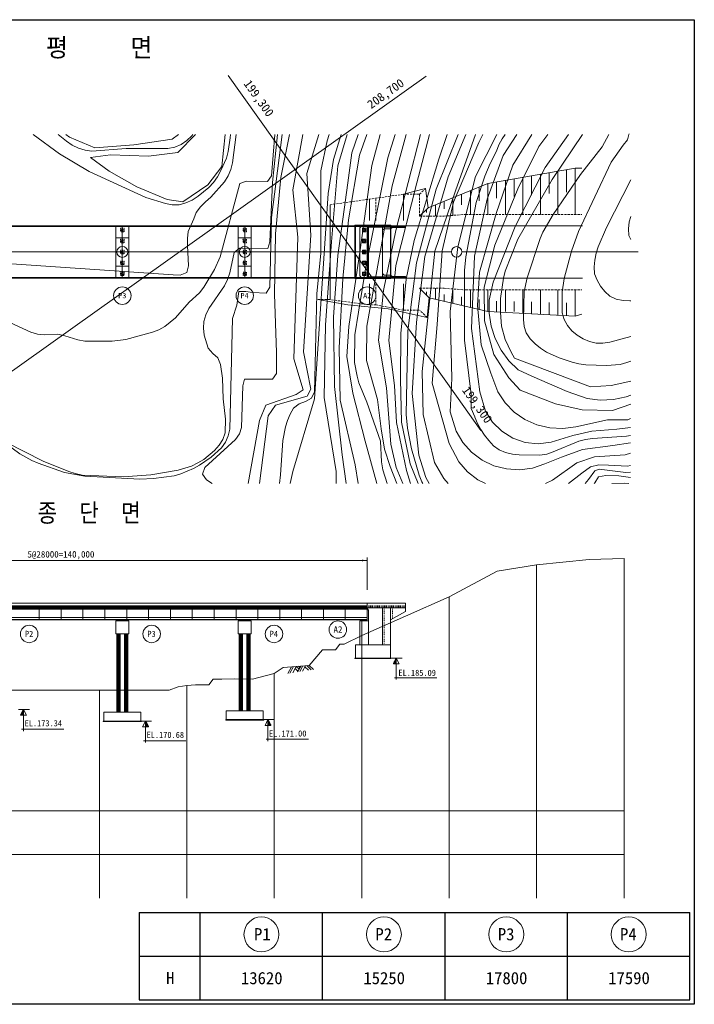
# Model space of a CAD drawing. Header units: metres. Extents: x 472825 to 758326, y -652395 to -427188.
# Tile 2 of 2: x 604032 to 758326, y -652395 to -427188. Entities that reach past the tile are written whole.
import ezdxf
from ezdxf.enums import TextEntityAlignment as Align

# ---------------------------------------------------------------- set-up
doc = ezdxf.new("R2010")
doc.units = ezdxf.units.M
doc.header["$MEASUREMENT"] = 0
doc.linetypes.add('DASHED', pattern=[0.75, 0.5, -0.25])
doc.linetypes.add('DGN Style 3', pattern=[0.059074, 0.042196, -0.016878])
for name, color, linetype, lineweight in [('3D_Contour', 3, 'Continuous', 0), ('Adojoint Line', 1, 'Continuous', 0), ('Concrete', 4, 'Continuous', 0), ('Dimension Line', 2, 'Continuous', 0), ('Shoe', 5, 'Continuous', 0), ('Steel Girder', 6, 'Continuous', 0), ('Text', 3, 'Continuous', 0)]:
    doc.layers.add(name, color=color, linetype=linetype, lineweight=lineweight)
doc.styles.get("Standard").update_dxf_attribs({"font": 'txt', "height": 5})

# ---------------------------------------------------------------- blocks, each defined once
blk = doc.blocks.new('*U0')
at = {"color": 0}
for p, q in [((129297, 165678), (129307, 165688)), ((130192, 164795), (129299, 165688)), ((130192, 164778), (129302, 165667)), ((129303, 165666), (129325, 165688)), ((129309, 165654), (129343, 165688)), ((129315, 165642), (129360, 165688)), ((130192, 164813), (129317, 165688)), ((130192, 164760), (129320, 165632)), ((129321, 165631), (129378, 165688)), ((129327, 165619), (129396, 165688)), ((129332, 165607), (129413, 165688)), ((130192, 164831), (129335, 165688)), ((129338, 165595), (129431, 165688)), ((130192, 164742), (129338, 165596)), ((129344, 165583), (129449, 165688)), ((129350, 165572), (129466, 165688)), ((130192, 164848), (129352, 165688)), ((130192, 164725), (129355, 165561)), ((129356, 165560), (129484, 165688)), ((129362, 165548), (129502, 165688)), ((129368, 165536), (129519, 165688)), ((130192, 164866), (129370, 165688)), ((130192, 164707), (129373, 165526)), ((129374, 165525), (129537, 165688)), ((129380, 165513), (129555, 165688)), ((129386, 165501), (129573, 165688)), ((130192, 164884), (129388, 165688)), ((129391, 165489), (129590, 165688)), ((130192, 164689), (129391, 165490)), ((129397, 165477), (129608, 165688)), ((129403, 165466), (129626, 165688)), ((130192, 164901), (129405, 165688)), ((130192, 164672), (129408, 165455)), ((129409, 165454), (129643, 165688)), ((129415, 165442), (129661, 165688)), ((129421, 165430), (129679, 165688)), ((130192, 164919), (129423, 165688)), ((130192, 164654), (129426, 165420)), ((129427, 165418), (129696, 165688)), ((129433, 165407), (129714, 165688)), ((129439, 165395), (129732, 165688)), ((130192, 164937), (129441, 165688)), ((129444, 165383), (129749, 165688)), ((130192, 164636), (129444, 165384)), ((129450, 165371), (129767, 165688)), ((129456, 165360), (129785, 165688)), ((130192, 164954), (129458, 165688)), ((129462, 165348), (129802, 165688)), ((130192, 164618), (129462, 165349)), ((129468, 165336), (129820, 165688)), ((129474, 165324), (129838, 165688)), ((130192, 164972), (129476, 165688)), ((130192, 164601), (129479, 165314)), ((129480, 165312), (129855, 165688)), ((129486, 165301), (129873, 165688)), ((129492, 165289), (129891, 165688)), ((130192, 164990), (129494, 165688)), ((129497, 165277), (129908, 165688)), ((130192, 164583), (129497, 165278)), ((129503, 165265), (129926, 165688)), ((129509, 165253), (129944, 165688)), ((130192, 165007), (129511, 165688)), ((129515, 165242), (129961, 165688)), ((130192, 164565), (129515, 165243)), ((129521, 165230), (129979, 165688)), ((129527, 165218), (129997, 165688)), ((130192, 165025), (129529, 165688)), ((130192, 164548), (129532, 165208)), ((129533, 165206), (130014, 165688)), ((129539, 165195), (130032, 165688)), ((129545, 165183), (130050, 165688)), ((130192, 165043), (129547, 165688)), ((129550, 165171), (130067, 165688)), ((130192, 164530), (129550, 165172)), ((129556, 165159), (130085, 165688)), ((129562, 165147), (130103, 165688)), ((130192, 165060), (129564, 165688)), ((129568, 165136), (130121, 165688)), ((129574, 165124), (130138, 165688)), ((129580, 165112), (130156, 165688)), ((130192, 165078), (129582, 165688)), ((129586, 165100), (130174, 165688)), ((129592, 165089), (130191, 165688)), ((129598, 165077), (130192, 165671)), ((130192, 165096), (129600, 165688)), ((129604, 165065), (130192, 165653)), ((129609, 165053), (130192, 165636)), ((129615, 165041), (130192, 165618)), ((130192, 165113), (129617, 165688)), ((129621, 165030), (130192, 165600)), ((129627, 165018), (130192, 165583)), ((129633, 165006), (130192, 165565)), ((130192, 165131), (129635, 165688)), ((129639, 164994), (130192, 165547)), ((129645, 164982), (130192, 165530)), ((129651, 164971), (130192, 165512)), ((130192, 165149), (129653, 165688)), ((129657, 164959), (130192, 165494)), ((129662, 164947), (130192, 165477)), ((129668, 164935), (130192, 165459)), ((130192, 165167), (129671, 165688)), ((129674, 164924), (130192, 165441)), ((129680, 164912), (130192, 165424)), ((129686, 164900), (130192, 165406)), ((130192, 165184), (129688, 165688)), ((129692, 164888), (130192, 165388)), ((129698, 164876), (130192, 165371)), ((129704, 164865), (130192, 165353)), ((130192, 165202), (129706, 165688)), ((129710, 164853), (130192, 165335)), ((129715, 164841), (130192, 165318)), ((129721, 164829), (130192, 165300)), ((130192, 165220), (129724, 165688)), ((129727, 164817), (130192, 165282)), ((129733, 164806), (130192, 165264)), ((129739, 164794), (130192, 165247)), ((130192, 165237), (129741, 165688)), ((129745, 164782), (130192, 165229)), ((129751, 164770), (130192, 165211)), ((129757, 164759), (130192, 165194)), ((130192, 165255), (129759, 165688)), ((129763, 164747), (130192, 165176)), ((129769, 164735), (130192, 165158)), ((130192, 165273), (129777, 165688)), ((130192, 165290), (129794, 165688)), ((130192, 165308), (129812, 165688)), ((130192, 165326), (129830, 165688)), ((130192, 165343), (129847, 165688)), ((130192, 165361), (129865, 165688)), ((130192, 165379), (129883, 165688)), ((130192, 165396), (129900, 165688)), ((130192, 165414), (129918, 165688)), ((130192, 165432), (129936, 165688)), ((130192, 165449), (129953, 165688)), ((130192, 165467), (129971, 165688)), ((130192, 165485), (129989, 165688)), ((130192, 165502), (130006, 165688)), ((130192, 165520), (130024, 165688)), ((130192, 165538), (130042, 165688)), ((130192, 165555), (130059, 165688)), ((130192, 165573), (130077, 165688)), ((130192, 165591), (130095, 165688)), ((130192, 165608), (130112, 165688)), ((130192, 165626), (130130, 165688)), ((130192, 165644), (130148, 165688)), ((130192, 165661), (130165, 165688)), ((130192, 165679), (130183, 165688)), ((130192, 164512), (129568, 165137)), ((130192, 164495), (129585, 165102)), ((130192, 164477), (129603, 165066)), ((130192, 164459), (129621, 165031)), ((130192, 164442), (129638, 164995)), ((130192, 164424), (129656, 164960)), ((130192, 164406), (129674, 164925)), ((130192, 164389), (129691, 164889)), ((130192, 164371), (129709, 164854)), ((130192, 164353), (129727, 164819)), ((130192, 164336), (129744, 164783)), ((130192, 164318), (129762, 164748)), ((129774, 164723), (130192, 165141)), ((129780, 164711), (130192, 165123)), ((130192, 164300), (129780, 164713)), ((129786, 164700), (130192, 165105)), ((129792, 164688), (130192, 165088)), ((130192, 164283), (129797, 164677)), ((129798, 164676), (130192, 165070)), ((129804, 164664), (130192, 165052)), ((129810, 164652), (130192, 165035)), ((130192, 164265), (129815, 164642)), ((129816, 164641), (130192, 165017)), ((129822, 164629), (130192, 164999)), ((129827, 164617), (130192, 164982)), ((129833, 164605), (130192, 164964)), ((130192, 164247), (129833, 164607)), ((129839, 164594), (130192, 164946)), ((129845, 164582), (130192, 164929)), ((130192, 164230), (129850, 164571)), ((129851, 164570), (130192, 164911)), ((129857, 164558), (130192, 164893)), ((129863, 164546), (130192, 164876)), ((130192, 164212), (129868, 164536)), ((129869, 164535), (130192, 164858)), ((129875, 164523), (130192, 164840)), ((129880, 164511), (130192, 164823)), ((129886, 164499), (130192, 164805)), ((130192, 164194), (129886, 164500)), ((129892, 164487), (130192, 164787)), ((129898, 164476), (130192, 164770)), ((130192, 164177), (129903, 164465)), ((129904, 164464), (130192, 164752)), ((129910, 164452), (130192, 164734)), ((129916, 164440), (130192, 164716)), ((130192, 164159), (129921, 164430)), ((129922, 164429), (130192, 164699)), ((129928, 164417), (130192, 164681)), ((129934, 164405), (130192, 164663)), ((129939, 164393), (130192, 164646)), ((130192, 164141), (129939, 164394)), ((129945, 164381), (130192, 164628)), ((129951, 164370), (130192, 164610)), ((130192, 164124), (129956, 164359)), ((129957, 164358), (130192, 164593)), ((129963, 164346), (130192, 164575)), ((129969, 164334), (130192, 164557)), ((130192, 164106), (129974, 164324)), ((129975, 164322), (130192, 164540)), ((129981, 164311), (130192, 164522)), ((129987, 164299), (130192, 164504)), ((129992, 164287), (130192, 164487)), ((130192, 164088), (129992, 164288)), ((129998, 164275), (130192, 164469)), ((130004, 164264), (130192, 164451)), ((130010, 164252), (130192, 164434)), ((130192, 164070), (130010, 164253)), ((130016, 164240), (130192, 164416)), ((130022, 164228), (130192, 164398)), ((130192, 164053), (130027, 164218)), ((130028, 164216), (130192, 164381)), ((130034, 164205), (130192, 164363)), ((130040, 164193), (130192, 164345)), ((130045, 164181), (130192, 164328)), ((130192, 164035), (130045, 164182)), ((130051, 164169), (130192, 164310)), ((130057, 164157), (130192, 164292)), ((130063, 164146), (130192, 164275)), ((130192, 164017), (130063, 164147)), ((130069, 164134), (130192, 164257)), ((130075, 164122), (130192, 164239)), ((130192, 164000), (130080, 164112)), ((130081, 164110), (130192, 164222)), ((130087, 164099), (130192, 164204)), ((130093, 164087), (130192, 164186)), ((130192, 163982), (130098, 164076)), ((130099, 164075), (130192, 164168)), ((130104, 164063), (130192, 164151)), ((130110, 164051), (130192, 164133)), ((130116, 164040), (130192, 164115)), ((130192, 163964), (130116, 164041)), ((130122, 164028), (130192, 164098)), ((130128, 164016), (130192, 164080)), ((130192, 163947), (130133, 164005)), ((130134, 164004), (130192, 164062)), ((130140, 163992), (130192, 164045)), ((130146, 163981), (130192, 164027)), ((130192, 163929), (130151, 163970)), ((130152, 163969), (130192, 164009)), ((130157, 163957), (130192, 163992)), ((130163, 163945), (130192, 163974)), ((130169, 163934), (130192, 163956)), ((130192, 163911), (130169, 163935)), ((130175, 163922), (130192, 163939)), ((130181, 163910), (130192, 163921)), ((130192, 163894), (130186, 163899)), ((130187, 163898), (130192, 163903))]:
    blk.add_line(p, q, dxfattribs=at)
blk = doc.blocks.new('*U1')
at = {"layer": 'Dimension Line'}
blk.add_circle((0, 0), 1998, dxfattribs=at)
blk.add_text('A2', height=1500, dxfattribs=at).set_placement((22, 20), align=Align.MIDDLE_CENTER)
blk = doc.blocks.new('*U2')
at = {"layer": 'Dimension Line'}
blk.add_circle((0, 0), 1998, dxfattribs=at)
blk.add_text('P4', height=1400, dxfattribs=at).set_placement((-43, 16), align=Align.MIDDLE_CENTER)
blk = doc.blocks.new('*U3')
at = {"layer": 'Dimension Line'}
blk.add_circle((0, 0), 1998, dxfattribs=at)
blk.add_text('P3', height=1400, dxfattribs=at).set_placement((-16, 17), align=Align.MIDDLE_CENTER)
blk = doc.blocks.new('*U4')
at = {"layer": 'Dimension Line'}
blk.add_circle((0, 0), 1998, dxfattribs=at)
blk.add_text('P2', height=1400, dxfattribs=at).set_placement((-18, 18), align=Align.MIDDLE_CENTER)
blk = doc.blocks.new('*U5')
at = {"layer": 'Dimension Line'}
blk.add_circle((0, 0), 1998, dxfattribs=at)
blk.add_text('P1', height=1400, dxfattribs=at).set_placement((101, 17), align=Align.MIDDLE_CENTER)

msp = doc.modelspace()

# ---------------------------------------------------------------- linework, layer by layer
for p, q in [((631326, -631395), (757326, -631395)), ((645326, -641395), (645326, -631395)), ((673326, -641395), (673326, -631395)), ((701326, -641395), (701326, -631395)), ((729326, -641395), (729326, -631395)), ((757326, -641395), (757326, -631395)), ((631326, -641395), (757326, -641395)), ((645326, -651395), (645326, -641395)), ((673326, -651395), (673326, -641395)), ((701326, -651395), (701326, -641395)), ((729326, -651395), (729326, -641395)), ((757326, -651395), (757326, -641395)), ((631326, -651395), (757326, -651395))]:
    msp.add_line(p, q)
at = {"flags": 128}
msp.add_lwpolyline([(631326, -631395), (631326, -641395), (631326, -651395)], dxfattribs=at)
msp.add_3dface([(472825, -427188), (758326, -427188), (758326, -652395), (472825, -652395)])
at = {"layer": '3D_Contour', "ltscale": 1000, "flags": 128}
for points, elevation in [([(653579, -453423), (652685, -459940), (652353, -461490), (651751, -462938), (650902, -464280), (647735, -467813), (646515, -468842), (645415, -469969), (644404, -471255), (643865, -472756), (642570, -475643), (642394, -477206), (642374, -478816), (642664, -483496), (642225, -485000), (640762, -485600), (639152, -485581), (595350, -482594)], 176542), ([(664027, -453423), (661657, -472395), (661264, -488404), (660415, -489746), (657285, -489593), (655733, -489361), (654171, -489393), (653663, -492505), (652680, -495502), (652099, -520830), (651708, -522385), (651115, -523827), (650161, -525108), (647793, -527212), (645162, -529051), (643799, -529862), (640873, -531062), (639350, -531509), (634658, -532163), (631543, -532271), (618911, -531620), (614244, -530722), (608238, -528652), (606798, -528009), (604061, -526460), (596344, -520833)], 179542), ([(662409, -453423), (661640, -462928), (660737, -464210), (655901, -464144), (654390, -464643), (649867, -481421), (648578, -484317), (646125, -488336), (645177, -489625), (642802, -491772), (639681, -495371), (637204, -497357), (635843, -498118), (634381, -498668), (628320, -500347), (625196, -500718), (618906, -500731), (617348, -500440), (614343, -499463), (612793, -499131), (609664, -499236), (608114, -499112), (606610, -498674), (600816, -495987)], 177542), ([(663015, -453423), (661840, -464431), (661260, -478007), (660771, -479509), (654319, -479416), (653116, -480432), (652104, -485095), (651565, -486596), (650863, -488042), (647301, -493244), (646608, -494684), (646169, -496187), (646043, -497751), (646225, -499316), (647115, -502340), (648189, -503503), (649373, -504562), (649974, -506025), (650445, -509152), (650540, -513886), (651093, -518574), (651043, -521692), (650504, -523193), (649655, -524535), (648590, -525711), (646118, -527756), (644755, -528567), (643337, -529282), (640312, -530222), (634047, -531322), (627808, -531751), (618289, -531351), (616739, -531019), (615237, -530530), (609391, -528150), (600826, -523816)], 178542), ([(652273, -453423), (652198, -454208), (651740, -457322), (651301, -458826), (650056, -461714), (649306, -463108), (648358, -464397), (647293, -465574), (644822, -467568), (643508, -468430), (642050, -469089), (640526, -469536), (638919, -469502), (637359, -469226), (632863, -467862), (619891, -461891), (613141, -457897), (607106, -453423)], 175542), ([(643659, -453423), (643411, -453765), (642256, -454833), (640940, -455710), (639477, -456310), (637915, -456650), (628347, -456664), (620530, -457273), (618977, -457041), (617474, -456602), (616034, -455909), (614738, -455003), (612803, -453423)], 174542), ([(640382, -453423), (638880, -454530), (630123, -455805), (621221, -456505), (615433, -454028), (614600, -453423)], 172020), ([(644234, -453423), (640187, -457566), (633466, -458403), (624838, -458067), (620200, -458675), (624471, -461806), (630814, -465384), (637739, -468348), (641320, -468816), (647099, -464949), (650280, -460784), (651064, -453423)], 175400), ([(665730, -453423), (663758, -463297), (662516, -476203), (662328, -489966), (662756, -503303), (662735, -508082), (661837, -509372), (655433, -509380), (655057, -510937), (654751, -520450), (654320, -521948), (653408, -523236), (646398, -529631), (645859, -531132), (646721, -532446), (648064, -533245), (648053, -533308)], 180542), ([(668800, -453423), (666478, -466105), (667614, -476964), (666730, -504744), (668876, -511815), (667243, -512946), (660361, -515379), (658877, -518883), (656296, -533308)], 181542), ([(672473, -453423), (669700, -462340), (670584, -476482), (668943, -503125), (670620, -511694), (669806, -513322), (662552, -515343), (660863, -517816), (658909, -533308)], 182542), ([(674797, -453423), (674323, -454861), (672890, -461776), (672919, -480566), (672002, -489913), (671467, -512272), (670766, -513718), (669405, -514479), (667942, -515079), (666682, -516051), (665877, -517385), (665289, -518835), (664850, -520339), (664178, -523446), (663692, -531294), (663450, -533308)], 183542), ([(677553, -453423), (675784, -459186), (674577, -466971), (671439, -513938), (666469, -530556), (665918, -533308)], 184542), ([(678950, -453423), (676776, -460579), (675369, -477973), (673978, -496977), (673654, -513600), (676446, -530495), (676431, -533308)], 185542), ([(681422, -453423), (680020, -457617), (679056, -464468), (676822, -481150), (675790, -495195), (676064, -511072), (677799, -526707), (678683, -533308)], 186542), ([(683437, -453423), (681716, -458189), (679247, -472939), (677932, -486363), (677074, -502236), (677336, -514218), (680725, -529006), (681482, -533308)], 187542), ([(686490, -453423), (684545, -460556), (681878, -479819), (679313, -497400), (678818, -504236), (680255, -512629), (683058, -523611), (685747, -533308)], 188542), ([(689905, -453423), (688225, -458794), (683171, -483686), (680658, -499253), (680611, -505598), (681191, -508721), (681632, -510236), (683439, -514634), (686541, -523622), (686768, -528335), (687118, -530136), (688082, -533308)], 189542), ([(692447, -453423), (689237, -465195), (683413, -497278), (683317, -505156), (685875, -514089), (686695, -520737), (687488, -525452), (688775, -529360), (690264, -533308)], 190542), ([(695678, -453423), (690065, -475422), (687237, -489151), (686129, -500451), (687907, -511426), (688925, -524281), (690142, -529590), (691671, -533308)], 191542), ([(697790, -453423), (694886, -464472), (690047, -483392), (688472, -500586), (689765, -510863), (690199, -519296), (692476, -530333), (693407, -533308)], 192542), ([(701821, -453423), (699911, -459100), (694243, -477701), (692419, -486515), (691201, -498937), (691147, -509424), (691352, -519224), (693356, -528810), (695203, -533308)], 193542), ([(704285, -453423), (699302, -465931), (694783, -482767), (692786, -498335), (692397, -517521), (692719, -520644), (693637, -525344), (695423, -531401), (696024, -532865), (696259, -533308)], 194542), ([(706070, -453423), (702037, -463135), (696698, -481354), (694793, -496378), (693802, -512702), (695292, -526805), (696914, -531874), (697651, -533308)], 195542), ([(708279, -453423), (703732, -466308), (699006, -480164), (696056, -507646), (696329, -517507), (698878, -528461), (701002, -532166), (702009, -533308)], 196542), ([(709995, -453423), (709047, -455308), (703253, -468891), (700686, -480039), (699513, -496936), (698401, -510350), (702223, -524142), (704451, -528338), (706441, -530579), (708823, -532406), (710592, -533308)], 197542), ([(713126, -453423), (708283, -463043), (704265, -479118), (702486, -493905), (702895, -509231), (702486, -516878), (703826, -521326), (705368, -523886), (707382, -526110), (709777, -527903), (712478, -529196), (715377, -529955), (718365, -530134), (721330, -529728), (724166, -528763), (727927, -527286), (732785, -525471), (739690, -524615), (743762, -523951)], 198542), ([(715030, -453423), (714394, -454404), (713652, -455792), (713051, -457240), (711607, -460074), (710418, -462971), (708457, -468973), (706094, -481425), (705785, -484543), (705752, -500455), (707290, -512952), (707294, -516129), (708126, -518004), (708145, -518064), (708751, -519536), (709512, -520897), (710374, -522210), (711346, -523470), (712420, -524633), (713702, -525536), (715157, -526182), (716706, -526564), (718268, -526740), (722996, -526810), (724563, -526528), (726074, -526029), (731934, -523621), (733456, -523224), (735017, -522984), (742823, -522481), (743763, -522328)], 199542), ([(717745, -453423), (714613, -458226), (710920, -468225), (708039, -481243), (707354, -497791), (709310, -512323), (710561, -516699), (712158, -519233), (714285, -521339), (716831, -522914), (719658, -523883), (722640, -524190), (725611, -523829), (730516, -522286), (734897, -521265), (740585, -520822), (743765, -520451)], 200542), ([(721146, -453423), (716788, -460434), (712993, -471549), (709161, -484937), (708757, -492592), (709614, -501583), (711784, -508006), (713371, -512302), (715033, -514790), (717133, -516928), (719592, -518638), (722333, -519866), (725249, -520563), (728236, -520706), (731201, -520300), (738480, -518712), (743128, -518703), (743768, -518416)], 201542), ([(724861, -453423), (722757, -456181), (717979, -465897), (712738, -478791), (710255, -488369), (710362, -496102), (712500, -503738), (715889, -509133), (718488, -511935), (726562, -515047), (732643, -516412), (739634, -516539), (743771, -515096)], 202542), ([(729583, -453423), (724230, -460988), (717321, -474469), (712292, -487212), (711440, -491307), (711402, -494305), (711844, -497268), (712757, -500118), (714130, -502786), (715898, -505198), (718033, -507299), (721140, -508695), (729219, -512246), (733850, -513833), (736830, -514190), (739828, -514055), (742762, -513451), (743773, -513063)], 203542), ([(732756, -453423), (725800, -463725), (717950, -477386), (715090, -484728), (714699, -486283), (714009, -490949), (713962, -494175), (714226, -497303), (715066, -500326), (716423, -503264), (717234, -504626), (734619, -511173), (739300, -510883), (743777, -509894)], 204542), ([(738750, -453423), (737243, -456297), (732317, -462618), (726046, -471740), (723650, -475805), (723049, -477252), (720110, -486259), (719443, -489374), (719295, -495766), (719427, -497330), (719876, -498839), (720788, -500154), (721920, -501312), (723148, -502328), (724488, -503227), (727384, -504516), (730381, -505500), (731944, -505884), (733496, -506116), (738277, -506295), (741398, -506073), (742913, -505632), (743782, -505276)], 205542), ([(743407, -453308), (743376, -453423), (743044, -454668), (742042, -455898), (739328, -459809), (731863, -475613), (730239, -480123), (728535, -486383), (728127, -489498), (728107, -494227), (728554, -495750), (729315, -497111), (730338, -498323), (731568, -499325), (732909, -500174), (734357, -500776), (735855, -501206), (737422, -501183), (738982, -500943), (743787, -499671)], 206542), ([(743826, -463798), (738229, -474724), (736337, -479118), (735906, -480615), (735566, -482172), (735434, -483727), (735516, -485289), (736072, -486759), (736883, -488122), (737855, -489382), (739039, -490441), (740480, -491084), (742036, -491424), (743595, -491493), (743796, -491483)], 207542), ([(743817, -472185), (743448, -473450), (743266, -475004), (743347, -476566), (743811, -477501)], 208542), ([(724270, -533308), (725900, -532505), (731478, -528530), (735477, -527179), (742485, -526692), (743759, -526336)], 197542), ([(743756, -529176), (743021, -529290), (738667, -529089), (736496, -528990), (734577, -529450), (732581, -530871), (729584, -533308)], 196542), ([(743755, -530673), (742694, -530726), (736591, -529967), (735555, -530410), (734090, -532351), (733326, -533308)], 195542), ([(743753, -531893), (741043, -531546), (738080, -531472), (736393, -531741), (735594, -533083), (735411, -533308)], 194542), ([(743372, -533308), (742405, -533216), (739452, -533308)], 193542)]:
    msp.add_lwpolyline(points, dxfattribs=dict(at, elevation=elevation))
at = {"layer": 'Adojoint Line'}
for p, q in [((731110, -461163), (711110, -464663)), ((729110, -466613), (729110, -461513)), ((732583, -461126), (731110, -461163)), ((731110, -471713), (731110, -461163)), ((717110, -467663), (717110, -463613)), ((719110, -471713), (719110, -463263)), ((721110, -467313), (721110, -462913)), ((723110, -471713), (723110, -462563)), ((725110, -466963), (725110, -462213)), ((727110, -471713), (727110, -461863)), ((691810, -467113), (696853, -465770)), ((697431, -470191), (696853, -465770)), ((711110, -464663), (697431, -470191)), ((709110, -468635), (709110, -465471)), ((711110, -471713), (711110, -464663)), ((713110, -468013), (713110, -464313)), ((715110, -471713), (715110, -463963)), ((684010, -473113), (684010, -468227)), ((691810, -473113), (691810, -467113)), ((703110, -471953), (703110, -467896)), ((705110, -469527), (705110, -467088)), ((707110, -471713), (707110, -466280)), ((675010, -469513), (675010, -491213)), ((695510, -472113), (697431, -470191)), ((697110, -471313), (697110, -470513)), ((699110, -472113), (699110, -469513)), ((701110, -470420), (701110, -468705)), ((692307, -474308), (732772, -474308)), ((505157, -480308), (702758, -480308)), ((705157, -480308), (745494, -480308)), ((692292, -486308), (732757, -486308)), ((684010, -487613), (684010, -492413)), ((691810, -487613), (691810, -493613)), ((697667, -490771), (695510, -488613)), ((699110, -488613), (699110, -491113)), ((697110, -489413), (697110, -490213)), ((697667, -490771), (697207, -495310)), ((711110, -493963), (697667, -490771)), ((701110, -490006), (701110, -491588)), ((703110, -488773), (703110, -492063)), ((705110, -490599), (705110, -492538)), ((707110, -489013), (707110, -493013)), ((711110, -489013), (711110, -493963)), ((715110, -489013), (715110, -493963)), ((719110, -489013), (719110, -494363)), ((723110, -489013), (723110, -494563)), ((727110, -489013), (727110, -494763)), ((731110, -489013), (731110, -494963)), ((672210, -491213), (679110, -492413)), ((688310, -493313), (679110, -492413)), ((709110, -491192), (709110, -493488)), ((713110, -491538), (713110, -493963)), ((717110, -491638), (717110, -493963)), ((721110, -491738), (721110, -494463)), ((725110, -491838), (725110, -494663)), ((729110, -491938), (729110, -494863)), ((697207, -495310), (688310, -493313)), ((731110, -494963), (711110, -493963)), ((732583, -494525), (731110, -494963)), ((666174, -575184), (665329, -576734)), ((666671, -575147), (665853, -576650)), ((667273, -575103), (666486, -576548)), ((667011, -575584), (667679, -576210)), ((667261, -575124), (667930, -575750)), ((668324, -575026), (667592, -576369)), ((667811, -575064), (668137, -575369)), ((668822, -574990), (668116, -576285)), ((669423, -574946), (668749, -576183)), ((669274, -575220), (670075, -575969)), ((669702, -574925), (670708, -575867)), ((670264, -574877), (671232, -575782))]:
    msp.add_line(p, q, dxfattribs=at)
at = {"layer": 'Adojoint Line', "linetype": 'DASHED', "ltscale": 1000}
for p, q in [((695510, -467113), (696853, -465770)), ((691810, -467113), (675010, -469513)), ((685510, -473113), (685510, -468013)), ((691810, -467113), (695510, -467113)), ((695510, -472113), (695510, -467113)), ((675010, -473113), (675010, -469513)), ((695510, -472113), (701110, -472113)), ((701110, -472113), (706110, -471713)), ((706110, -471713), (732583, -471713)), ((675010, -487363), (675010, -473363)), ((675010, -487613), (675010, -491213)), ((685510, -487613), (685510, -492413)), ((695510, -488613), (701110, -488613)), ((706110, -489013), (701110, -488613)), ((706110, -489013), (732583, -489013)), ((675010, -491213), (672210, -491213)), ((684010, -492413), (675010, -491213)), ((685510, -492413), (684010, -492413)), ((691810, -493613), (685510, -492413)), ((691810, -493613), (695510, -493613)), ((697207, -495310), (695510, -493613))]:
    msp.add_line(p, q, dxfattribs=at)
at = {"layer": 'Adojoint Line', "flags": 128}
for points in [[(583279, -521109), (696996, -440087)], [(651695, -439949), (703957, -513301)], [(703957, -513301), (709528, -521119)]]:
    msp.add_lwpolyline(points, dxfattribs=at)
at = {"layer": 'Adojoint Line', "linetype": 'Continuous', "ltscale": 1000, "flags": 128}
msp.add_lwpolyline([(602257, -580575), (622257, -580575), (638257, -580575), (640257, -579745), (642257, -579505), (644257, -579285), (647257, -579285), (648257, -578015), (649257, -578015), (650257, -578045), (653257, -577975), (657257, -578045), (662257, -576735), (664257, -575325), (670257, -574885), (673257, -571354), (676257, -571354), (677257, -569985), (678257, -569985), (682257, -568045), (702257, -559185), (713257, -553315), (722257, -551895), (734257, -550664), (742257, -550404)], dxfattribs=at)
at = {"layer": 'Adojoint Line'}
msp.add_circle((703958, -480298), 1200, dxfattribs=at)
at = {"layer": 'Concrete', "linetype": 'Continuous', "ltscale": 952.380952}
for p, q in [((534707, -474308), (692307, -474308)), ((534707, -474479), (692307, -474479)), ((534707, -486136), (692307, -486136)), ((534707, -486136), (692307, -486136)), ((534707, -486308), (692307, -486308)), ((534707, -486308), (692307, -486308))]:
    msp.add_line(p, q, dxfattribs=at)
at = {"layer": 'Concrete'}
for p, q in [((626007, -486307), (626008, -474308)), ((626008, -474308), (629006, -474308)), ((627507, -486308), (627507, -474308)), ((629006, -474308), (629007, -486307)), ((654007, -486307), (654008, -474308)), ((654008, -474308), (657006, -474308)), ((655507, -486308), (655507, -474308)), ((657006, -474308), (657007, -486307)), ((692307, -474708), (692307, -474608)), ((629007, -486307), (626007, -486307)), ((657007, -486307), (654007, -486307)), ((692307, -485908), (692307, -486308)), ((683507, -561706), (683507, -560606)), ((683507, -560606), (692307, -560606)), ((692307, -560606), (692307, -561706)), ((683607, -561256), (683507, -561256)), ((683607, -561476), (683507, -561476)), ((683507, -561976), (683507, -561706)), ((687007, -561706), (683507, -561706)), ((683557, -561976), (683507, -561976)), ((683807, -562226), (683557, -561976)), ((684007, -561256), (683807, -561256)), ((684007, -561476), (683807, -561476)), ((683807, -564686), (683807, -562226)), ((684407, -561256), (684207, -561256)), ((684407, -561476), (684207, -561476)), ((684807, -561256), (684607, -561256)), ((684807, -561476), (684607, -561476)), ((685207, -561256), (685007, -561256)), ((685207, -561476), (685007, -561476)), ((685607, -561256), (685407, -561256)), ((685607, -561476), (685407, -561476)), ((686007, -561256), (685807, -561256)), ((686007, -561476), (685807, -561476)), ((686407, -561256), (686207, -561256)), ((686407, -561476), (686207, -561476)), ((686807, -561256), (686607, -561256)), ((686807, -561476), (686607, -561476)), ((687207, -561256), (687007, -561256)), ((687207, -561476), (687007, -561476)), ((687007, -570186), (687007, -561706)), ((687007, -561706), (692307, -561706)), ((687357, -561886), (687357, -561706)), ((687357, -562286), (687357, -562086)), ((687357, -562686), (687357, -562486)), ((687357, -563086), (687357, -562886)), ((687607, -561256), (687407, -561256)), ((687607, -561476), (687407, -561476)), ((688007, -561256), (687807, -561256)), ((688007, -561476), (687807, -561476)), ((688407, -561256), (688207, -561256)), ((688407, -561476), (688207, -561476)), ((688807, -561256), (688607, -561256)), ((688807, -561476), (688607, -561476)), ((688807, -573186), (688807, -561706)), ((688807, -564456), (692307, -562556)), ((689207, -561256), (689007, -561256)), ((689207, -561476), (689007, -561476)), ((689307, -561885), (689307, -561706)), ((689307, -562285), (689307, -562085)), ((689307, -562685), (689307, -562485)), ((689307, -563085), (689307, -562885)), ((689607, -561256), (689407, -561256)), ((689607, -561476), (689407, -561476)), ((690007, -561256), (689807, -561256)), ((690007, -561476), (689807, -561476)), ((690407, -561256), (690207, -561256)), ((690407, -561476), (690207, -561476)), ((690807, -561256), (690607, -561256)), ((690807, -561476), (690607, -561476)), ((691207, -561256), (691007, -561256)), ((691207, -561476), (691007, -561476)), ((691607, -561256), (691407, -561256)), ((691607, -561476), (691407, -561476)), ((692007, -561256), (691807, -561256)), ((692007, -561476), (691807, -561476)), ((692307, -561256), (692207, -561256)), ((692307, -561476), (692207, -561476)), ((692307, -562556), (692307, -561706)), ((681807, -564686), (681807, -570186)), ((681807, -564686), (683807, -564686)), ((682307, -564686), (682307, -570186)), ((683807, -564686), (683807, -570186)), ((687357, -563486), (687357, -563286)), ((687357, -563886), (687357, -563686)), ((687357, -564286), (687357, -564086)), ((687357, -564686), (687357, -564486)), ((687357, -565086), (687357, -564886)), ((687357, -565086), (687357, -564886)), ((687357, -565086), (687357, -564886)), ((687357, -565086), (687357, -564886)), ((689307, -563485), (689307, -563285)), ((689307, -563885), (689307, -563685)), ((689307, -564185), (689307, -564085)), ((687357, -565486), (687357, -565286)), ((687357, -565486), (687357, -565286)), ((687357, -565486), (687357, -565286)), ((687357, -565486), (687357, -565286)), ((687357, -565886), (687357, -565686)), ((687357, -565886), (687357, -565686)), ((687357, -565886), (687357, -565686)), ((687357, -565886), (687357, -565686)), ((687357, -566286), (687357, -566086)), ((687357, -566686), (687357, -566486)), ((687357, -567086), (687357, -566886)), ((687357, -567486), (687357, -567286)), ((687357, -567886), (687357, -567686)), ((687357, -568286), (687357, -568086)), ((687357, -568686), (687357, -568486)), ((687357, -569086), (687357, -568886)), ((687357, -569486), (687357, -569286)), ((687357, -569886), (687357, -569686)), ((680807, -573186), (680807, -570186)), ((680807, -570186), (688807, -570186)), ((687357, -570186), (687357, -570086)), ((680707, -573186), (688907, -573186)), ((680707, -573286), (680707, -573186)), ((688907, -573286), (680707, -573286)), ((688907, -573186), (688907, -573286)), ((631856, -587596), (623156, -587596)), ((623156, -587696), (631856, -587696)), ((659856, -587276), (651156, -587276)), ((651156, -587376), (659856, -587376))]:
    msp.add_line(p, q, dxfattribs=at)
at = {"layer": 'Concrete', "linetype": 'DGN Style 3', "lineweight": 0}
for p, q in [((627107, -474908), (627907, -474908)), ((627107, -475707), (627107, -474908)), ((627307, -475508), (627307, -475109)), ((627307, -475109), (627707, -475109)), ((627707, -475109), (627707, -475508)), ((627907, -474908), (627907, -475707)), ((655107, -474908), (655907, -474908)), ((655107, -475707), (655107, -474908)), ((655307, -475508), (655307, -475109)), ((655307, -475109), (655707, -475109)), ((655707, -475109), (655707, -475508)), ((655907, -474908), (655907, -475707)), ((627907, -475707), (627107, -475707)), ((627107, -477408), (627907, -477408)), ((627107, -478207), (627107, -477408)), ((627707, -475508), (627307, -475508)), ((627907, -477408), (627907, -478207)), ((655907, -475707), (655107, -475707)), ((655107, -477408), (655907, -477408)), ((655107, -478207), (655107, -477408)), ((655707, -475508), (655307, -475508)), ((655907, -477408), (655907, -478207)), ((627907, -478207), (627107, -478207)), ((627307, -478008), (627307, -477609)), ((627307, -477609), (627707, -477609)), ((627707, -478008), (627307, -478008)), ((627707, -477609), (627707, -478008)), ((655907, -478207), (655107, -478207)), ((655307, -478008), (655307, -477609)), ((655307, -477609), (655707, -477609)), ((655707, -478008), (655307, -478008)), ((655707, -477609), (655707, -478008)), ((627107, -479908), (627907, -479908)), ((627107, -480707), (627107, -479908)), ((627907, -480707), (627107, -480707)), ((627307, -480508), (627307, -480109)), ((627307, -480109), (627707, -480109)), ((627707, -480508), (627307, -480508)), ((627707, -480109), (627707, -480508)), ((627907, -479908), (627907, -480707)), ((655107, -479908), (655907, -479908)), ((655107, -480707), (655107, -479908)), ((655907, -480707), (655107, -480707)), ((655307, -480508), (655307, -480109)), ((655307, -480109), (655707, -480109)), ((655707, -480508), (655307, -480508)), ((655707, -480109), (655707, -480508)), ((655907, -479908), (655907, -480707)), ((627107, -483207), (627107, -482409)), ((627907, -483207), (627107, -483207)), ((627108, -482408), (627907, -482408)), ((627307, -483008), (627307, -482609)), ((627307, -482609), (627707, -482609)), ((627707, -483008), (627307, -483008)), ((627707, -482609), (627707, -483008)), ((627907, -482408), (627907, -483207)), ((655107, -483207), (655107, -482409)), ((655907, -483207), (655107, -483207)), ((655108, -482408), (655907, -482408)), ((655307, -483008), (655307, -482609)), ((655307, -482609), (655707, -482609)), ((655707, -483008), (655307, -483008)), ((655707, -482609), (655707, -483008)), ((655907, -482408), (655907, -483207)), ((627107, -484908), (627907, -484908)), ((627107, -485707), (627107, -484908)), ((627907, -485707), (627107, -485707)), ((627307, -485508), (627307, -485109)), ((627307, -485109), (627707, -485109)), ((627707, -485508), (627307, -485508)), ((627707, -485109), (627707, -485508)), ((627907, -484908), (627907, -485707)), ((655107, -484908), (655907, -484908)), ((655107, -485707), (655107, -484908)), ((655907, -485707), (655107, -485707)), ((655307, -485508), (655307, -485109)), ((655307, -485109), (655707, -485109)), ((655707, -485508), (655307, -485508)), ((655707, -485109), (655707, -485508)), ((655907, -484908), (655907, -485707))]:
    msp.add_line(p, q, dxfattribs=at)
at = {"layer": 'Concrete', "linetype": 'Continuous', "lineweight": 0}
for p, q in [((680807, -474308), (681807, -474308)), ((681807, -474308), (682307, -474308)), ((682307, -474308), (683507, -474308)), ((683507, -474308), (683507, -474408)), ((683507, -474408), (683507, -480308)), ((683557, -474208), (683807, -474208)), ((683557, -474308), (683807, -474308)), ((683807, -474208), (687007, -474208)), ((683807, -474308), (687007, -474308)), ((687007, -474208), (688807, -474208)), ((687007, -486308), (687007, -474308)), ((687007, -474308), (688807, -474308)), ((688807, -474308), (688807, -486308)), ((688807, -474308), (692307, -474308)), ((688807, -474408), (692307, -474408)), ((688807, -474488), (692307, -474488)), ((688807, -474608), (692307, -474608)), ((692307, -474308), (692307, -474608)), ((626007, -477058), (629007, -477058)), ((654007, -477058), (657007, -477058)), ((683507, -480308), (683507, -486008)), ((626007, -483558), (629007, -483558)), ((654007, -483558), (657007, -483558)), ((682307, -486308), (683507, -486308)), ((683507, -486008), (683507, -486128)), ((683507, -486128), (683507, -486308)), ((683507, -486308), (683557, -486308)), ((683807, -486308), (687007, -486308)), ((687007, -486308), (688807, -486308)), ((688907, -486008), (692307, -486008)), ((688907, -486128), (692307, -486128)), ((688907, -486208), (692307, -486208)), ((688907, -486308), (692307, -486308)), ((657006, -564686), (654008, -564686))]:
    msp.add_line(p, q, dxfattribs=at)
at = {"layer": 'Concrete', "ltscale": 1.833333}
for p, q in [((543507, -560606), (683507, -560606)), ((683507, -561976), (683507, -560606)), ((543507, -561256), (683507, -561256)), ((543507, -561476), (683507, -561476)), ((543507, -561626), (683507, -561626)), ((543507, -561706), (683507, -561706)), ((543507, -561956), (683507, -561956))]:
    msp.add_line(p, q, dxfattribs=at)
at = {"layer": 'Concrete', "color": 4}
for p, q in [((626006, -567685), (626007, -564686)), ((626007, -564686), (629005, -564686)), ((629006, -564686), (629006, -567686)), ((654006, -567685), (654007, -564686)), ((657006, -564686), (657006, -567686)), ((629006, -567686), (626006, -567685)), ((627021, -567686), (627021, -585596)), ((657006, -567686), (654006, -567685)), ((655021, -567686), (655021, -585276)), ((651256, -585276), (659756, -585276)), ((651256, -587276), (651256, -585276)), ((659756, -585276), (659756, -587276)), ((623156, -587696), (623156, -587596)), ((623256, -585596), (631756, -585596)), ((623256, -587596), (623256, -585596)), ((631756, -585596), (631756, -587596)), ((631856, -587696), (631856, -587596)), ((651156, -587376), (651156, -587276)), ((659856, -587376), (659856, -587276))]:
    msp.add_line(p, q, dxfattribs=at)
at = {"layer": 'Concrete', "color": 4, "ltscale": 1.125897}
for p, q in [((626256, -567686), (626256, -585596)), ((626261, -567686), (626261, -585596)), ((626266, -567686), (626266, -585596)), ((626271, -567686), (626271, -585596)), ((626321, -567686), (626321, -585596)), ((626371, -567686), (626371, -585596)), ((626421, -567686), (626421, -585596)), ((626521, -567686), (626521, -585596)), ((626621, -567686), (626621, -585596)), ((626821, -567686), (626821, -585596)), ((627991, -567686), (627991, -585596)), ((628191, -567686), (628191, -585596)), ((628391, -567686), (628391, -585596)), ((628491, -567686), (628491, -585596)), ((628591, -567686), (628591, -585596)), ((628641, -567686), (628641, -585596)), ((628691, -567686), (628691, -585596)), ((628741, -567686), (628741, -585596)), ((628746, -567686), (628746, -585596)), ((628751, -567686), (628751, -585596)), ((628756, -567686), (628756, -585596))]:
    msp.add_line(p, q, dxfattribs=at)
at = {"layer": 'Concrete', "color": 4, "ltscale": 1.117692}
for p, q in [((654256, -567686), (654256, -585276)), ((654261, -567686), (654261, -585276)), ((654266, -567686), (654266, -585276)), ((654271, -567686), (654271, -585276)), ((654321, -567686), (654321, -585276)), ((654371, -567686), (654371, -585276)), ((654421, -567686), (654421, -585276)), ((654521, -567686), (654521, -585276)), ((654621, -567686), (654621, -585276)), ((654821, -567686), (654821, -585276)), ((655991, -567686), (655991, -585276)), ((656191, -567686), (656191, -585276)), ((656391, -567686), (656391, -585276)), ((656491, -567686), (656491, -585276)), ((656591, -567686), (656591, -585276)), ((656641, -567686), (656641, -585276)), ((656691, -567686), (656691, -585276)), ((656741, -567686), (656741, -585276)), ((656746, -567686), (656746, -585276)), ((656751, -567686), (656751, -585276)), ((656756, -567686), (656756, -585276))]:
    msp.add_line(p, q, dxfattribs=at)
at = {"layer": 'Concrete', "linetype": 'Continuous', "lineweight": 0, "flags": 128}
for points in [[(688907, -486208), (688907, -486408), (680707, -486408), (680707, -474208), (688907, -474208), (688907, -486208)], [(680807, -474308), (680807, -486308), (682307, -486308)], [(682307, -474308), (681807, -474808), (681807, -485808), (682307, -486308)], [(688807, -474208), (683507, -474208)], [(688807, -474208), (683507, -474208)], [(688807, -474208), (683507, -474208)], [(683507, -474308), (683557, -474308), (683557, -486308)], [(683507, -474408), (684925, -474408)], [(683507, -474488), (688807, -474488)], [(683507, -474608), (688807, -474608)], [(683557, -486308), (683807, -486308), (683807, -474308)], [(684925, -474408), (686393, -474408)], [(686393, -474408), (688807, -474408)], [(692307, -474708), (689307, -474708), (688807, -475008), (687357, -475008), (687007, -475358)], [(683507, -486308), (683457, -486308)], [(683507, -486008), (686659, -486008)], [(683507, -486128), (686659, -486128)], [(683507, -486208), (688907, -486208)], [(686659, -486008), (688907, -486008)], [(686659, -486128), (688907, -486128)], [(687007, -485258), (687357, -485608), (688807, -485608), (689307, -485908), (692307, -485908)], [(688807, -486308), (688907, -486308)]]:
    msp.add_lwpolyline(points, dxfattribs=at)
at = {"layer": 'Concrete', "extrusion": (0, 0, -1)}
for centre in [(-627507, -480308), (-627507, -480308), (-655507, -480308), (-655507, -480308)]:
    msp.add_arc(centre, 1250, 0, 359.99999, dxfattribs=at)
at = {"layer": 'Concrete', "linetype": 'DGN Style 3', "lineweight": 0}
for p in [(627107, -477408), (655107, -477408), (627707, -485508), (655707, -485508)]:
    msp.add_point(p, dxfattribs=at)
at = {"layer": 'Concrete', "linetype": 'Continuous', "lineweight": 0}
for points in [[(682407, -474908), (682407, -475708), (683207, -475708), (683207, -474908)], [(682607, -475108), (682607, -475508), (683007, -475508), (683007, -475108)], [(682407, -477408), (682407, -478208), (683207, -478208), (683207, -477408)], [(682607, -477608), (682607, -478008), (683007, -478008), (683007, -477608)], [(682407, -479908), (682407, -480708), (683207, -480708), (683207, -479908)], [(682607, -480108), (682607, -480508), (683007, -480508), (683007, -480108)], [(682407, -482408), (682407, -483208), (683207, -483208), (683207, -482408)], [(682607, -482608), (682607, -483008), (683007, -483008), (683007, -482608)], [(682407, -484908), (682407, -485708), (683207, -485708), (683207, -484908)], [(682607, -485108), (682607, -485508), (683007, -485508), (683007, -485108)]]:
    msp.add_3dface(points, dxfattribs=at)
at = {"layer": 'Dimension Line', "linetype": 'ByBlock'}
for p, q in [((543507, -550877), (683507, -550877)), ((683507, -557606), (683507, -550207))]:
    msp.add_line(p, q, dxfattribs=at)
at = {"layer": 'Dimension Line', "linetype": 'Continuous', "ltscale": 1000}
for p, q in [((742257, -628104), (742257, -550404)), ((722257, -628104), (722257, -551895)), ((702257, -628104), (702257, -559185)), ((682257, -628104), (682257, -568045)), ((662257, -628104), (662257, -576735)), ((622257, -608104), (622257, -580575)), ((622257, -628104), (622257, -580575)), ((642257, -608104), (642257, -579505)), ((642257, -628104), (642257, -580575)), ((502257, -608104), (624635, -608104)), ((517799, -608104), (640177, -608104)), ((640177, -608104), (742257, -608104)), ((502257, -618104), (615598, -618104)), ((535908, -618104), (649249, -618104)), ((649249, -618104), (742257, -618104)), ((622257, -628104), (622257, -621407)), ((642257, -628104), (642257, -621407))]:
    msp.add_line(p, q, dxfattribs=at)
at = {"layer": 'Dimension Line'}
for p, q in [((688807, -573186), (691534, -573186)), ((689495, -574536), (690170, -573186)), ((690170, -573186), (690170, -578136)), ((690170, -573186), (690845, -574536)), ((689495, -574536), (690845, -574536)), ((699407, -577686), (689720, -577686)), ((603757, -584936), (606284, -584936)), ((604245, -586286), (604920, -584936)), ((604920, -584936), (605595, -586286)), ((604920, -584936), (604920, -589886)), ((604245, -586286), (605595, -586286)), ((634184, -587596), (631757, -587596)), ((632820, -587596), (632145, -588946)), ((633495, -588946), (632820, -587596)), ((632820, -587596), (632820, -592546)), ((662184, -587276), (659757, -587276)), ((660820, -587276), (660145, -588626)), ((660820, -587276), (660820, -592226)), ((661495, -588626), (660820, -587276)), ((614157, -589436), (604470, -589436)), ((633495, -588946), (632145, -588946)), ((661495, -588626), (660145, -588626)), ((642057, -592096), (632370, -592096)), ((670057, -591776), (660370, -591776))]:
    msp.add_line(p, q, dxfattribs=at)
for centre in [(627506, -490306), (655506, -490306), (683506, -490306)]:
    msp.add_circle(centre, 1998, dxfattribs=at)
at = {"layer": 'Dimension Line', "linetype": 'ByBlock', "extrusion": (0, 0, -1)}
msp.add_solid([(-682307, -550677), (-682307, -551077), (-683507, -550877)], dxfattribs=at)
at = {"layer": 'Shoe'}
for p, q in [((627906, -564586), (627106, -564586)), ((627106, -564586), (627106, -564686)), ((627706, -564436), (627306, -564436)), ((627306, -564436), (627306, -564586)), ((627706, -564436), (627706, -564586)), ((627906, -564686), (627906, -564586)), ((655906, -564586), (655106, -564586)), ((655106, -564586), (655106, -564686)), ((655706, -564436), (655306, -564436)), ((655306, -564436), (655306, -564586)), ((655706, -564436), (655706, -564586)), ((655906, -564686), (655906, -564586)), ((682407, -564686), (682407, -564586)), ((682407, -564586), (683207, -564586)), ((682607, -564436), (683007, -564436)), ((682607, -564436), (682607, -564586)), ((683007, -564436), (683007, -564586)), ((683207, -564586), (683207, -564686))]:
    msp.add_line(p, q, dxfattribs=at)
at = {"layer": 'Steel Girder', "ltscale": 1.833333}
for p, q in [((543507, -561976), (683507, -561976)), ((543507, -562006), (683507, -562006)), ((608507, -561976), (608507, -564436)), ((613507, -561976), (613507, -564436)), ((618507, -561976), (618507, -564436)), ((623507, -561976), (623507, -564436)), ((628507, -561976), (628507, -564436)), ((633507, -561976), (633507, -564436)), ((638507, -561976), (638507, -564436)), ((643507, -561976), (643507, -564436)), ((648507, -561976), (648507, -564436)), ((653507, -561976), (653507, -564436)), ((658507, -561976), (658507, -564436)), ((663507, -561976), (663507, -564436)), ((668507, -561976), (668507, -564436)), ((673507, -561976), (673507, -564436)), ((678507, -561976), (678507, -564436)), ((683507, -561976), (683507, -564436)), ((543507, -563894), (683507, -563894)), ((543507, -564406), (683507, -564406)), ((543507, -564436), (683507, -564436))]:
    msp.add_line(p, q, dxfattribs=at)

# ---------------------------------------------------------------- block references
at = {"layer": 'Dimension Line'}
for name, p in [('*U1', (676807, -566684)), ('*U4', (606207, -567684)), ('*U3', (634207, -567684)), ('*U2', (662207, -567684))]:
    msp.add_blockref(name, p, dxfattribs=at)
at = {"layer": 'Dimension Line', "extrusion": (0, 0, -1), "xscale": 0.7500000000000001, "yscale": 0.7500000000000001, "zscale": 0.7500000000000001, "rotation": 179.9999999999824}
for p in [(-592526, -450270), (-507276, -462020)]:
    msp.add_blockref('*U0', p, dxfattribs=at)
at = {"layer": 'Dimension Line', "xscale": 0.7500000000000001, "yscale": 0.7500000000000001, "zscale": 0.7500000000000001, "rotation": 180.0000000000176}
for p in [(730464, -464680), (758464, -464360)]:
    msp.add_blockref('*U0', p, dxfattribs=at)
at = {"layer": 'Dimension Line', "xscale": 2, "yscale": 2, "zscale": 2}
for name, p in [('*U5', (659326, -636395)), ('*U4', (687326, -636395)), ('*U3', (715326, -636395)), ('*U2', (743326, -636395))]:
    msp.add_blockref(name, p, dxfattribs=at)

# ---------------------------------------------------------------- texts
at = {"layer": 'Adojoint Line'}
for p in [(660690, -449609), (710642, -519718)]:
    msp.add_text('199,300', height=2000, rotation=305.46947, dxfattribs=at).set_placement(p, align=Align.RIGHT)
msp.add_text('208,700', height=2000, rotation=35.46947, dxfattribs=at).set_placement((684426, -447665))
at = {"layer": 'Dimension Line'}
for s, p in [('P3', (627492, -490291)), ('P4', (655469, -490292)), ('A2', (683523, -490290))]:
    msp.add_text(s, height=1200, rotation=359.93921, dxfattribs=at).set_placement(p, align=Align.MIDDLE_CENTER)
for s, height, p in [('5@28000=140,000', 1500, (605815, -550215)), ('EL.185.09', 1400, (690659, -577265)), ('EL.173.34', 1400, (605148, -588806)), ('EL.170.68', 1400, (633048, -591466)), ('EL.171.00', 1400, (661048, -591146))]:
    msp.add_text(s, height=height, dxfattribs=at).set_placement(p)
for s, p in [('H', (638464, -646378)), ('13620', (659396, -646395)), ('15250', (687396, -646395)), ('17800', (715396, -646395)), ('17590', (743396, -646395))]:
    msp.add_text(s, height=2800, dxfattribs=at).set_placement(p, align=Align.MIDDLE_CENTER)
at = {"layer": 'Text'}
msp.add_text('평     면', height=4200, rotation=359.93921, dxfattribs=at).set_placement((622213, -435654), align=Align.CENTER)
at = {"layer": 'Text', "width": 0.89}
msp.add_text('종  단  면', height=4200, dxfattribs=at).set_placement((619906, -542076), align=Align.CENTER)

doc.saveas('drawing.dxf')
